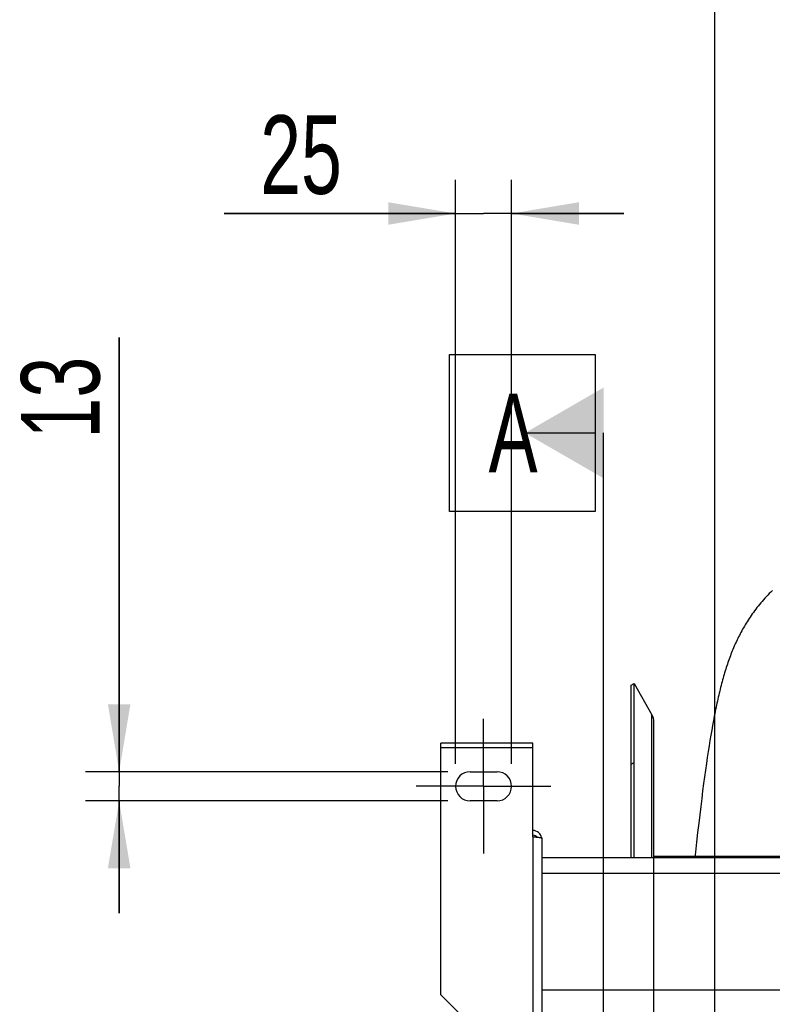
# Model space of a CAD drawing. Extents: x 0 to 594, y 0 to 420.
# Tile 8 of 33: x 216 to 250, y 174 to 218. Entities that reach past the tile are written whole.
import ezdxf

# ---------------------------------------------------------------- set-up
doc = ezdxf.new("R2010")
doc.units = 0
doc.header["$LTSCALE"] = 32.67
doc.linetypes.add('CENTER', pattern=[0.6, 0.375, -0.075, 0.075, -0.075])
doc.layers.get('0').update_dxf_attribs({"linetype": 'CONTINUOUS'})
for name, color, linetype in [('110528_DXF_CONTINUOUS_LINE', 7, 'CONTINUOUS'), ('110528_DXF_DIMENSION', 7, 'CONTINUOUS'), ('110534_DXF_AXIS', 7, 'CONTINUOUS'), ('110534_DXF_CONTINUOUS_LINE', 7, 'CONTINUOUS'), ('110593_DXF_CONTINUOUS_LINE', 7, 'CONTINUOUS'), ('110803_DXF_CONTINUOUS_LINE', 7, 'CONTINUOUS'), ('ASE_125_125-15_DXF_DIMENSI', 7, 'CONTINUOUS'), ('HOSE_125_125DXF_CONTINUOUS', 7, 'CONTINUOUS')]:
    doc.layers.add(name, color=color, linetype=linetype)
doc.styles.get("Standard").update_dxf_attribs({"font": 'txt', "width": 0.7})
doc.dimstyles.new('DIMSTYLE_1', dxfattribs={"dimtxt": 3.5, "dimasz": 3, "dimexe": 1.5, "dimexo": 1, "dimgap": 0.875, "dimtad": 1, "dimdec": 3, "dimlfac": 10, "dimtxsty": 'STANDARD', "dimblk": '_ARROW_FILLED', "dimblk1": '_ARROW_FILLED', "dimblk2": '_ARROW_FILLED', "dimcen": 0.09, "dimazin": 3, "dimtp": 0.2, "dimtm": 0.2, "dimtfac": 1, "dimtdec": 3, "dimtofl": 0, "dimtmove": 0, "dimatfit": 3, "dimtolj": 1})

# ---------------------------------------------------------------- blocks, each defined once
blk = doc.blocks.new('_ARROW_FILLED')
at = {"color": 0, "linetype": 'BYBLOCK'}
blk.add_solid([(0, 0), (-1, 0.167), (-1, -0.167)], dxfattribs=at)
blk = doc.blocks.new('*D1')
at = {"layer": 'ASE_125_125-15_DXF_DIMENSI', "color": 2, "linetype": 'CONTINUOUS'}
for p, q in [((220.428, 184.142), (220.428, 203.492)), ((220.428, 203.492), (220.428, 183.492)), ((235.078, 184.142), (218.928, 184.142)), ((220.428, 177.842), (220.428, 183.492)), ((235.078, 182.842), (218.928, 182.842)), ((220.428, 182.842), (220.428, 177.842))]:
    blk.add_line(p, q, dxfattribs=at)
at = {"layer": 'ASE_125_125-15_DXF_DIMENSI', "color": 2, "linetype": 'CONTINUOUS', "xscale": 3, "yscale": 3, "zscale": 3}
for p, rotation in [((220.428, 184.142), 270), ((220.428, 182.842), 90)]:
    blk.add_blockref('_ARROW_FILLED', p, dxfattribs=dict(at, rotation=rotation))
at = {"layer": 'ASE_125_125-15_DXF_DIMENSI', "color": 2, "linetype": 'CONTINUOUS', "insert": (216.053, 198.992), "char_height": 3.5, "width": 6.75, "attachment_point": 1, "rotation": 90}
blk.add_mtext('13', dxfattribs=at)
blk = doc.blocks.new('*D2')
at = {"layer": 'ASE_125_125-15_DXF_DIMENSI', "color": 2, "linetype": 'CONTINUOUS'}
for p, q in [((235.428, 184.492), (235.428, 210.521)), ((237.928, 184.492), (237.928, 210.521)), ((235.428, 209.021), (225.111, 209.021)), ((225.111, 209.021), (236.678, 209.021)), ((242.928, 209.021), (236.678, 209.021)), ((237.928, 209.021), (242.928, 209.021))]:
    blk.add_line(p, q, dxfattribs=at)
at = {"layer": 'ASE_125_125-15_DXF_DIMENSI', "color": 2, "linetype": 'CONTINUOUS', "xscale": 3, "yscale": 3, "zscale": 3}
blk.add_blockref('_ARROW_FILLED', (235.428, 209.021), dxfattribs=at)
at = {"layer": 'ASE_125_125-15_DXF_DIMENSI', "color": 2, "linetype": 'CONTINUOUS', "xscale": 3, "yscale": 3, "zscale": 3, "rotation": 180}
blk.add_blockref('_ARROW_FILLED', (237.928, 209.021), dxfattribs=at)
at = {"layer": 'ASE_125_125-15_DXF_DIMENSI', "color": 2, "linetype": 'CONTINUOUS', "insert": (230.361, 213.396), "char_height": 3.5, "width": 7.875, "attachment_point": 3}
blk.add_mtext('25', dxfattribs=at)

msp = doc.modelspace()

# ---------------------------------------------------------------- linework, layer by layer
at = {"layer": '110528_DXF_CONTINUOUS_LINE', "color": 7, "linetype": 'CONTINUOUS'}
for p, q in [((243.26001, 187.99185), (243.38992, 188.06685)), ((243.38992, 180.31403), (243.38992, 188.06685)), ((243.38992, 188.06685), (244.18896, 186.68287)), ((244.27604, 180.31403), (244.27604, 186.35787))]:
    msp.add_line(p, q, dxfattribs=at)
at = {"layer": '110528_DXF_CONTINUOUS_LINE', "color": 3, "linetype": 'CONTINUOUS'}
msp.add_line((243.26001, 180.31403), (243.26001, 187.99185), dxfattribs=at)
at = {"layer": '110528_DXF_CONTINUOUS_LINE', "color": 9, "linetype": 'CONTINUOUS'}
for p, q in [((244.18896, 180.31403), (244.18896, 186.68287)), ((243.26001, 184.48027), (243.38992, 184.54649))]:
    msp.add_line(p, q, dxfattribs=at)
at = {"layer": '110528_DXF_CONTINUOUS_LINE', "color": 7, "linetype": 'CONTINUOUS'}
msp.add_arc((243.62604, 186.35787), 0.65, 0, 30, dxfattribs=at)
at = {"layer": '110528_DXF_DIMENSION', "color": 2, "linetype": 'CONTINUOUS'}
for p, q in [((235.15329, 195.74127), (235.15329, 202.74127)), ((235.15329, 202.74127), (241.65329, 202.74127)), ((241.65329, 202.74127), (241.65329, 195.74127)), ((238.52829, 199.24127), (241.65329, 199.24127)), ((242.02829, 116.74242), (242.02829, 199.24127)), ((241.65329, 195.74127), (235.15329, 195.74127))]:
    msp.add_line(p, q, dxfattribs=at)
msp.add_solid([(242.02829, 201.262), (242.02829, 197.22054), (238.52829, 199.24127)], dxfattribs=at)
at = {"layer": '110534_DXF_AXIS', "color": 7, "linetype": 'CENTER'}
for q in [(236.67829, 186.49186), (233.67828, 183.49185), (236.67829, 180.49184), (239.6783, 183.49185)]:
    msp.add_line((236.67829, 183.49185), q, dxfattribs=at)
at = {"layer": '110534_DXF_CONTINUOUS_LINE', "color": 3, "linetype": 'CONTINUOUS'}
for p, q in [((234.77829, 174.19715), (234.77829, 185.41851)), ((238.87829, 185.4185), (234.77829, 185.4185)), ((238.87829, 181.2441), (238.87829, 185.41851)), ((236.07829, 184.14185), (237.27829, 184.14185)), ((237.27829, 182.84185), (236.07829, 182.84185)), ((239.27829, 181.18389), (239.27829, 145.49185)), ((234.77829, 174.19715), (237.77829, 171.19715))]:
    msp.add_line(p, q, dxfattribs=at)
at = {"layer": '110534_DXF_CONTINUOUS_LINE', "color": 9, "linetype": 'CONTINUOUS'}
for p, q in [((234.77829, 185.2185), (238.87829, 185.2185)), ((238.87829, 181.2441), (238.87829, 171.00319))]:
    msp.add_line(p, q, dxfattribs=at)
at = {"layer": '110534_DXF_CONTINUOUS_LINE', "color": 3, "linetype": 'CONTINUOUS'}
for centre, radius, start, end in [((236.07829, 183.49185), 0.65, 90, 270), ((237.27829, 183.49185), 0.65, 270, 90), ((238.88685, 181.12651), 0.39145, 9.344646, 10.109154)]:
    msp.add_arc(centre, radius, start, end, dxfattribs=at)
for points, knots in [([(239.27222, 181.19522), (239.25634, 181.28426), (239.15695, 181.45676), (238.96938, 181.52209), (238.87829, 181.52209)], [0, 0, 0, 0, 0.49822857, 1, 1, 1, 1]), ([(238.87829, 181.2441), (238.92933, 181.23921), (239.00348, 181.23212), (239.09769, 181.22202), (239.15772, 181.21464), (239.20648, 181.20765), (239.24421, 181.20009), (239.26548, 181.19451), (239.27829, 181.18748), (239.27829, 181.18389)], [0, 0, 0, 0, 0.37771184, 0.54853637, 0.69852876, 0.82207755, 0.91471109, 0.97358369, 1, 1, 1, 1])]:
    msp.add_open_spline(points, degree=3, knots=knots, dxfattribs=at)
at = {"layer": '110534_DXF_CONTINUOUS_LINE', "color": 7, "linetype": 'CONTINUOUS'}
msp.add_open_spline([(238.87829, 181.32432), (238.91247, 181.32432), (238.98186, 181.30645), (239.03311, 181.25626), (239.05054, 181.22705)], degree=3, knots=[0, 0, 0, 0, 0.50119096, 1, 1, 1, 1], dxfattribs=at)
at = {"layer": '110593_DXF_CONTINUOUS_LINE', "color": 7, "linetype": 'CONTINUOUS'}
msp.add_line((246.10827, 180.35685), (244.27604, 180.35685), dxfattribs=at)
at = {"layer": '110803_DXF_CONTINUOUS_LINE', "color": 7, "linetype": 'CONTINUOUS'}
msp.add_line((239.27829, 180.31403), (371.47829, 180.31403), dxfattribs=at)
at = {"layer": '110803_DXF_CONTINUOUS_LINE', "color": 9, "linetype": 'CONTINUOUS'}
for p, q in [((239.27829, 179.61415), (371.47829, 179.61415)), ((239.27829, 174.42382), (371.47829, 174.42382))]:
    msp.add_line(p, q, dxfattribs=at)
at = {"layer": 'HOSE_125_125DXF_CONTINUOUS', "color": 4, "linetype": 'CONTINUOUS'}
msp.add_line((246.97604, 307.83298), (246.97604, 60.9178), dxfattribs=at)
at = {"layer": 'HOSE_125_125DXF_CONTINUOUS', "color": 7, "linetype": 'CONTINUOUS'}
for p, q in [((246.89064, 186.20814), (246.85205, 185.99103)), ((246.81338, 185.76611), (246.77455, 185.5328)), ((246.85205, 185.99103), (246.81338, 185.76611)), ((246.73548, 185.29045), (246.6961, 185.03844)), ((246.77455, 185.5328), (246.73548, 185.29045)), ((246.65636, 184.77616), (246.61614, 184.50271)), ((246.6961, 185.03844), (246.65636, 184.77616)), ((246.61614, 184.50271), (246.57544, 184.21757)), ((246.5342, 183.92022), (246.49241, 183.61009)), ((246.57544, 184.21757), (246.5342, 183.92022)), ((246.49241, 183.61009), (246.45, 183.28641)), ((246.45, 183.28641), (246.40694, 182.94858)), ((246.36323, 182.59619), (246.3187, 182.22764)), ((246.40694, 182.94858), (246.36323, 182.59619)), ((246.3187, 182.22764), (246.27326, 181.8416)), ((246.27326, 181.8416), (246.22674, 181.43603)), ((246.22674, 181.43603), (246.17899, 181.00899)), ((246.17899, 181.00899), (246.12993, 180.55912)), ((246.12993, 180.55912), (246.1037, 180.31403))]:
    msp.add_line(p, q, dxfattribs=at)
at = {"layer": 'HOSE_125_125DXF_CONTINUOUS', "color": 9, "linetype": 'CONTINUOUS'}
for p in [(244.27604, 135.49185), (366.27604, 180.35685)]:
    msp.add_line(p, (244.27604, 180.35685), dxfattribs=at)
at = {"layer": 'HOSE_125_125DXF_CONTINUOUS', "color": 7, "linetype": 'CONTINUOUS'}
msp.add_lwpolyline([(249.56218, 192.2199), (249.49178, 192.15142), (249.42295, 192.0826), (249.3557, 192.0135), (249.29002, 191.94418), (249.22589, 191.87464), (249.16325, 191.80492), (249.10209, 191.73503), (249.04239, 191.66502), (248.98411, 191.59488), (248.9272, 191.52463), (248.87165, 191.45431), (248.81749, 191.38399), (248.76465, 191.31366), (248.71313, 191.24336), (248.66299, 191.17324), (248.61419, 191.10332), (248.56671, 191.03361), (248.52056, 190.96422), (248.47577, 190.89524), (248.43225, 190.82663), (248.38992, 190.75832), (248.34878, 190.69037), (248.30877, 190.62275), (248.26972, 190.55523), (248.2316, 190.48779), (248.19439, 190.42046), (248.15795, 190.35301), (248.12226, 190.28544), (248.08731, 190.21775), (248.05299, 190.14977), (248.01927, 190.08144), (247.98616, 190.01279), (247.95363, 189.94381), (247.92166, 189.87442), (247.89024, 189.80466), (247.85938, 189.73457), (247.82908, 189.66412), (247.79931, 189.5933), (247.7701, 189.5222), (247.74145, 189.45083), (247.71331, 189.37912), (247.68567, 189.30701), (247.65849, 189.23449), (247.63175, 189.1615), (247.60541, 189.08792), (247.57943, 189.01368), (247.55381, 188.93877), (247.52853, 188.86314), (247.50355, 188.78669), (247.47888, 188.70944), (247.45457, 188.63156), (247.43059, 188.55301), (247.40694, 188.47375), (247.38364, 188.39391), (247.36069, 188.31352), (247.33807, 188.23248), (247.31576, 188.15085), (247.29378, 188.06866), (247.27208, 187.9858), (247.25063, 187.90214), (247.2294, 187.81761), (247.20839, 187.7322), (247.18757, 187.64584), (247.16693, 187.5585), (247.14647, 187.47014), (247.12617, 187.38073), (247.10602, 187.29023), (247.08601, 187.1986), (247.06611, 187.10578), (247.04634, 187.01173), (247.02666, 186.91642), (247.00706, 186.81972), (246.98753, 186.7216), (246.96806, 186.62204), (246.94865, 186.52095), (246.92928, 186.41831), (246.89064, 186.20814)], dxfattribs=at)

# ---------------------------------------------------------------- texts
at = {"layer": '110528_DXF_DIMENSION', "color": 2, "linetype": 'CONTINUOUS', "insert": (236.90329, 200.99127), "char_height": 3.5, "width": 4.5, "attachment_point": 1}
msp.add_mtext('A', dxfattribs=at)

# ---------------------------------------------------------------- dimensions: what is measured, and where the dimension line sits
at = {"layer": 'ASE_125_125-15_DXF_DIMENSI', "color": 2, "linetype": 'CONTINUOUS'}
dim = msp.add_linear_dim(base=(237.92829, 209.02143), p1=(235.42829, 183.49185), p2=(237.92829, 183.49185), dimstyle='DIMSTYLE_1', dxfattribs=at)
dim.commit()
dim.dimension.update_dxf_attribs({"geometry": '*D2', "text_midpoint": (227.23644, 209.02143), "dimtype": 160})
dim = msp.add_linear_dim(base=(220.42829, 184.14185), p1=(236.07829, 182.84185), p2=(236.07829, 184.14185), angle=90, dimstyle='DIMSTYLE_1', dxfattribs=at)
dim.commit()
dim.dimension.update_dxf_attribs({"geometry": '*D1', "text_midpoint": (220.42829, 200.74185), "dimtype": 160})

doc.saveas('drawing.dxf')
